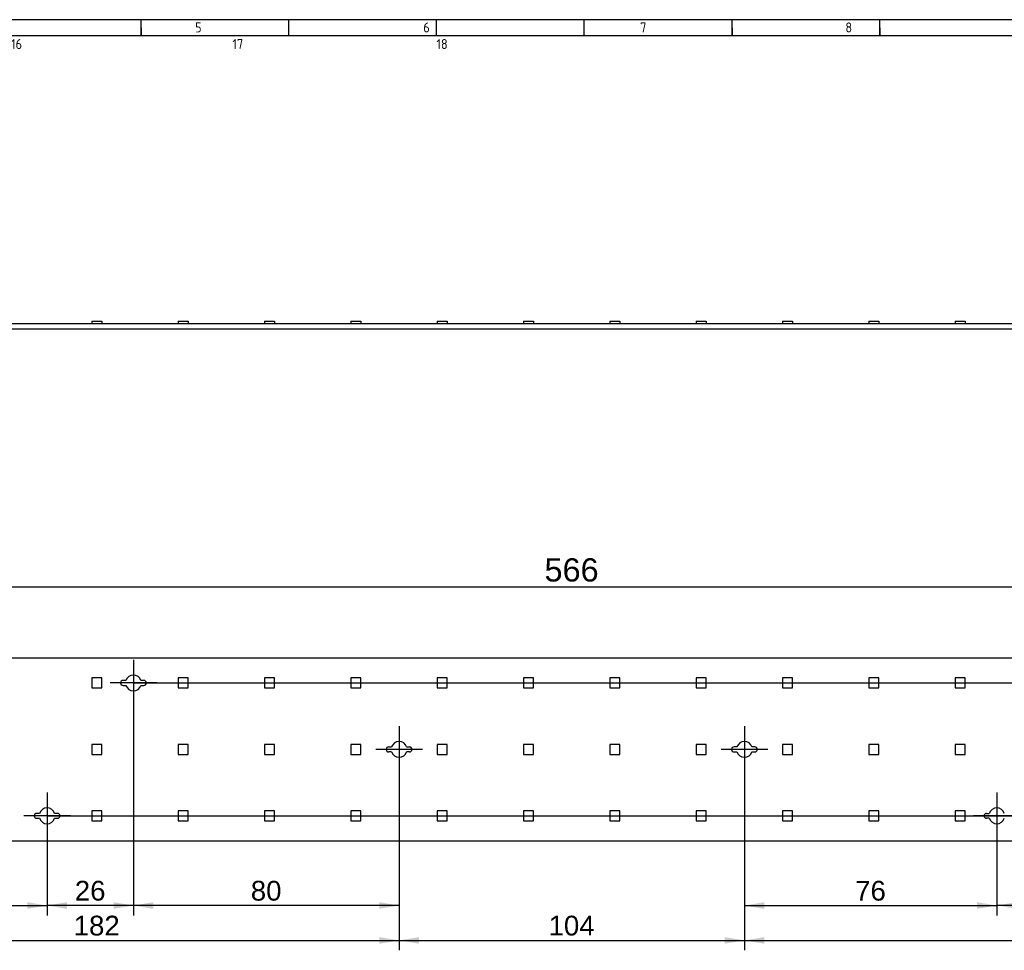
# Model space of a CAD drawing. Header units: millimetres. Extents: x 7 to 819, y 6 to 587.
# Tile 5 of 9: x 249 to 545, y 307 to 587. Entities that reach past the tile are written whole.
import ezdxf
from ezdxf.enums import TextEntityAlignment as Align
from ezdxf.lldxf.tags import DXFTag

# ---------------------------------------------------------------- set-up
doc = ezdxf.new("R2010")
doc.units = ezdxf.units.MM
doc.layers.add('Default', color=7, linetype='Continuous')
doc.layers.add('RECLED_566X55_66', color=7, linetype='Continuous')
doc.styles.add('SEACAD_Arial', font='arial.ttf')
tags = doc.linetypes.add('CENTER2', pattern=[28.575, 19.05, -3.175, 3.175, -3.175]).pattern_tags.tags
tags[10:11] = [DXFTag(74, 4), DXFTag(75, 0), DXFTag(340, '0'), DXFTag(46, 0.0), DXFTag(50, 0.0), DXFTag(44, 0.0), DXFTag(45, 0.0)]
tags[8:9] = [DXFTag(74, 4), DXFTag(75, 0), DXFTag(340, '0'), DXFTag(46, 0.0), DXFTag(50, 0.0), DXFTag(44, 0.0), DXFTag(45, 0.0)]
tags[6:7] = [DXFTag(74, 4), DXFTag(75, 0), DXFTag(340, '0'), DXFTag(46, 0.0), DXFTag(50, 0.0), DXFTag(44, 0.0), DXFTag(45, 0.0)]
tags[4:5] = [DXFTag(74, 4), DXFTag(75, 0), DXFTag(340, '0'), DXFTag(46, 0.0), DXFTag(50, 0.0), DXFTag(44, 0.0), DXFTag(45, 0.0)]
doc.dimstyles.new('ISO', dxfattribs={"dimtxt": 5.95, "dimasz": 5.95, "dimexe": 2.975, "dimexo": 0, "dimgap": 1.4875, "dimtad": 1, "dimlfac": 0.333333, "dimtxsty": 'SEACAD_Arial', "dimblk1": '_SE_FILLED', "dimblk2": '_SE_FILLED', "dimsah": 1, "dimcen": 2.975, "dimadec": 0, "dimazin": 0, "dimtfac": 0.5, "dimtdec": 3, "dimtmove": 0, "dimatfit": 3, "dimfxl": 1, "dimtolj": 1, "dimarcsym": 0})

# ---------------------------------------------------------------- blocks, each defined once
blk = doc.blocks.new('SEANNOT_GROUP5')
at = {"layer": 'Default', "color": 7, "linetype": 'CENTER2'}
for p, q in [((256.82, 354), (256.82, 340)), ((263.82, 347), (249.82, 347))]:
    blk.add_line(p, q, dxfattribs=at)
blk = doc.blocks.new('SEANNOT_GROUP6')
at = {"layer": 'Default', "color": 7, "linetype": 'CENTER2'}
for p, q in [((282.82, 394), (282.82, 380)), ((289.82, 387), (275.82, 387))]:
    blk.add_line(p, q, dxfattribs=at)
blk = doc.blocks.new('SEANNOT_GROUP7')
at = {"layer": 'Default', "color": 7, "linetype": 'CENTER2'}
for p, q in [((362.82, 374), (362.82, 360)), ((369.82, 367), (355.82, 367))]:
    blk.add_line(p, q, dxfattribs=at)
blk = doc.blocks.new('SEANNOT_GROUP8')
at = {"layer": 'Default', "color": 7, "linetype": 'CENTER2'}
for p, q in [((466.82, 374), (466.82, 360)), ((473.82, 367), (459.82, 367))]:
    blk.add_line(p, q, dxfattribs=at)
blk = doc.blocks.new('SEANNOT_GROUP10')
at = {"layer": 'Default', "color": 7, "linetype": 'CENTER2'}
for p, q in [((542.82, 354), (542.82, 340)), ((549.82, 347), (535.82, 347))]:
    blk.add_line(p, q, dxfattribs=at)
blk = doc.blocks.new('SE')
at = {"layer": 'RECLED_566X55_66', "color": 7, "linetype": 'Continuous'}
for p, q in [((697.82, 394.5), (131.82, 394.5)), ((273.32, 388.5), (270.32, 388.5)), ((270.32, 388.5), (270.32, 385.5)), ((273.32, 385.5), (273.32, 388.5)), ((299.32, 388.5), (296.32, 388.5)), ((296.32, 388.5), (296.32, 385.5)), ((299.32, 385.5), (299.32, 388.5)), ((325.32, 388.5), (322.32, 388.5)), ((322.32, 388.5), (322.32, 385.5)), ((325.32, 385.5), (325.32, 388.5)), ((351.32, 388.5), (348.32, 388.5)), ((348.32, 388.5), (348.32, 385.5)), ((351.32, 385.5), (351.32, 388.5)), ((377.32, 388.5), (374.32, 388.5)), ((374.32, 388.5), (374.32, 385.5)), ((377.32, 385.5), (377.32, 388.5)), ((403.32, 388.5), (400.32, 388.5)), ((400.32, 388.5), (400.32, 385.5)), ((403.32, 385.5), (403.32, 388.5)), ((429.32, 388.5), (426.32, 388.5)), ((426.32, 388.5), (426.32, 385.5)), ((429.32, 385.5), (429.32, 388.5)), ((455.32, 388.5), (452.32, 388.5)), ((452.32, 388.5), (452.32, 385.5)), ((455.32, 385.5), (455.32, 388.5)), ((481.32, 388.5), (478.32, 388.5)), ((478.32, 388.5), (478.32, 385.5)), ((481.32, 385.5), (481.32, 388.5)), ((507.32, 388.5), (504.32, 388.5)), ((504.32, 388.5), (504.32, 385.5)), ((507.32, 385.5), (507.32, 388.5)), ((533.32, 388.5), (530.32, 388.5)), ((530.32, 388.5), (530.32, 385.5)), ((533.32, 385.5), (533.32, 388.5)), ((270.32, 385.5), (273.32, 385.5)), ((280.56, 387.75), (279.69, 387.75)), ((279.69, 386.25), (280.56, 386.25)), ((285.94, 387.75), (285.07, 387.75)), ((285.07, 386.25), (285.94, 386.25)), ((296.32, 385.5), (299.32, 385.5)), ((322.32, 385.5), (325.32, 385.5)), ((348.32, 385.5), (351.32, 385.5)), ((374.32, 385.5), (377.32, 385.5)), ((400.32, 385.5), (403.32, 385.5)), ((426.32, 385.5), (429.32, 385.5)), ((452.32, 385.5), (455.32, 385.5)), ((478.32, 385.5), (481.32, 385.5)), ((504.32, 385.5), (507.32, 385.5)), ((530.32, 385.5), (533.32, 385.5)), ((273.32, 368.5), (270.32, 368.5)), ((270.32, 368.5), (270.32, 365.5)), ((273.32, 365.5), (273.32, 368.5)), ((299.32, 368.5), (296.32, 368.5)), ((296.32, 368.5), (296.32, 365.5)), ((299.32, 365.5), (299.32, 368.5)), ((325.32, 368.5), (322.32, 368.5)), ((322.32, 368.5), (322.32, 365.5)), ((325.32, 365.5), (325.32, 368.5)), ((351.32, 368.5), (348.32, 368.5)), ((348.32, 368.5), (348.32, 365.5)), ((351.32, 365.5), (351.32, 368.5)), ((359.69, 367.75), (360.56, 367.75)), ((365.07, 367.75), (365.94, 367.75)), ((377.32, 368.5), (374.32, 368.5)), ((374.32, 368.5), (374.32, 365.5)), ((377.32, 365.5), (377.32, 368.5)), ((403.32, 368.5), (400.32, 368.5)), ((400.32, 368.5), (400.32, 365.5)), ((403.32, 365.5), (403.32, 368.5)), ((429.32, 368.5), (426.32, 368.5)), ((426.32, 368.5), (426.32, 365.5)), ((429.32, 365.5), (429.32, 368.5)), ((455.32, 368.5), (452.32, 368.5)), ((452.32, 368.5), (452.32, 365.5)), ((455.32, 365.5), (455.32, 368.5)), ((464.56, 367.75), (463.69, 367.75)), ((469.94, 367.75), (469.07, 367.75)), ((481.32, 368.5), (478.32, 368.5)), ((478.32, 368.5), (478.32, 365.5)), ((481.32, 365.5), (481.32, 368.5)), ((507.32, 368.5), (504.32, 368.5)), ((504.32, 368.5), (504.32, 365.5)), ((507.32, 365.5), (507.32, 368.5)), ((533.32, 368.5), (530.32, 368.5)), ((530.32, 368.5), (530.32, 365.5)), ((533.32, 365.5), (533.32, 368.5)), ((270.32, 365.5), (273.32, 365.5)), ((296.32, 365.5), (299.32, 365.5)), ((322.32, 365.5), (325.32, 365.5)), ((348.32, 365.5), (351.32, 365.5)), ((360.56, 366.25), (359.69, 366.25)), ((365.94, 366.25), (365.07, 366.25)), ((374.32, 365.5), (377.32, 365.5)), ((400.32, 365.5), (403.32, 365.5)), ((426.32, 365.5), (429.32, 365.5)), ((452.32, 365.5), (455.32, 365.5)), ((463.69, 366.25), (464.56, 366.25)), ((469.07, 366.25), (469.94, 366.25)), ((478.32, 365.5), (481.32, 365.5)), ((504.32, 365.5), (507.32, 365.5)), ((530.32, 365.5), (533.32, 365.5)), ((254.56, 347.75), (253.69, 347.75)), ((259.94, 347.75), (259.07, 347.75)), ((273.32, 348.5), (270.32, 348.5)), ((270.32, 348.5), (270.32, 345.5)), ((273.32, 345.5), (273.32, 348.5)), ((299.32, 348.5), (296.32, 348.5)), ((296.32, 348.5), (296.32, 345.5)), ((299.32, 345.5), (299.32, 348.5)), ((325.32, 348.5), (322.32, 348.5)), ((322.32, 348.5), (322.32, 345.5)), ((325.32, 345.5), (325.32, 348.5)), ((351.32, 348.5), (348.32, 348.5)), ((348.32, 348.5), (348.32, 345.5)), ((351.32, 345.5), (351.32, 348.5)), ((377.32, 348.5), (374.32, 348.5)), ((374.32, 348.5), (374.32, 345.5)), ((377.32, 345.5), (377.32, 348.5)), ((403.32, 348.5), (400.32, 348.5)), ((400.32, 348.5), (400.32, 345.5)), ((403.32, 345.5), (403.32, 348.5)), ((429.32, 348.5), (426.32, 348.5)), ((426.32, 348.5), (426.32, 345.5)), ((429.32, 345.5), (429.32, 348.5)), ((455.32, 348.5), (452.32, 348.5)), ((452.32, 348.5), (452.32, 345.5)), ((455.32, 345.5), (455.32, 348.5)), ((481.32, 348.5), (478.32, 348.5)), ((478.32, 348.5), (478.32, 345.5)), ((481.32, 345.5), (481.32, 348.5)), ((507.32, 348.5), (504.32, 348.5)), ((504.32, 348.5), (504.32, 345.5)), ((507.32, 345.5), (507.32, 348.5)), ((533.32, 348.5), (530.32, 348.5)), ((530.32, 348.5), (530.32, 345.5)), ((533.32, 345.5), (533.32, 348.5)), ((539.69, 347.75), (540.56, 347.75)), ((253.69, 346.25), (254.56, 346.25)), ((259.07, 346.25), (259.94, 346.25)), ((270.32, 345.5), (273.32, 345.5)), ((296.32, 345.5), (299.32, 345.5)), ((322.32, 345.5), (325.32, 345.5)), ((348.32, 345.5), (351.32, 345.5)), ((374.32, 345.5), (377.32, 345.5)), ((400.32, 345.5), (403.32, 345.5)), ((426.32, 345.5), (429.32, 345.5)), ((452.32, 345.5), (455.32, 345.5)), ((478.32, 345.5), (481.32, 345.5)), ((504.32, 345.5), (507.32, 345.5)), ((530.32, 345.5), (533.32, 345.5)), ((540.56, 346.25), (539.69, 346.25)), ((131.82, 339.5), (697.82, 339.5))]:
    blk.add_line(p, q, dxfattribs=at)
for centre, radius, start, end in [((282.82, 387), 2.38, 18.4085, 161.5915), ((279.69, 387), 0.75, 90, 270), ((282.82, 387), 2.38, 198.4085, 341.5915), ((285.94, 387), 0.75, 270, 90), ((359.69, 367), 0.75, 90, 270), ((362.82, 367), 2.38, 18.4085, 161.5915), ((365.94, 367), 0.75, 270, 90), ((463.69, 367), 0.75, 90, 270), ((466.82, 367), 2.38, 18.4085, 161.5915), ((469.94, 367), 0.75, 270, 90), ((362.82, 367), 2.38, 198.4085, 341.5915), ((466.82, 367), 2.38, 198.4085, 341.5915), ((253.69, 347), 0.75, 90, 270), ((256.82, 347), 2.38, 18.4085, 161.5915), ((259.94, 347), 0.75, 270, 90), ((539.69, 347), 0.75, 90, 270), ((542.82, 347), 2.38, 18.4085, 161.5915), ((256.82, 347), 2.38, 198.4085, 341.5915), ((542.82, 347), 2.38, 198.4085, 341.5915)]:
    blk.add_arc(centre, radius, start, end, dxfattribs=at)
blk = doc.blocks.new('SE1')
at = {"layer": 'RECLED_566X55_66', "color": 7, "linetype": 'Continuous'}
for p, q in [((131.82, 495.24), (697.82, 495.24)), ((270.32, 495.9), (270.32, 495.24)), ((270.32, 495.9), (273.32, 495.9)), ((273.32, 495.9), (273.32, 495.24)), ((296.32, 495.9), (296.32, 495.24)), ((296.32, 495.9), (299.32, 495.9)), ((299.32, 495.9), (299.32, 495.24)), ((322.32, 495.9), (322.32, 495.24)), ((322.32, 495.9), (325.32, 495.9)), ((325.32, 495.9), (325.32, 495.24)), ((348.32, 495.9), (348.32, 495.24)), ((348.32, 495.9), (351.32, 495.9)), ((351.32, 495.9), (351.32, 495.24)), ((374.32, 495.9), (374.32, 495.24)), ((374.32, 495.9), (377.32, 495.9)), ((377.32, 495.9), (377.32, 495.24)), ((400.32, 495.9), (400.32, 495.24)), ((400.32, 495.9), (403.32, 495.9)), ((403.32, 495.9), (403.32, 495.24)), ((426.32, 495.9), (426.32, 495.24)), ((426.32, 495.9), (429.32, 495.9)), ((429.32, 495.9), (429.32, 495.24)), ((452.32, 495.9), (452.32, 495.24)), ((452.32, 495.9), (455.32, 495.9)), ((455.32, 495.9), (455.32, 495.24)), ((478.32, 495.9), (478.32, 495.24)), ((478.32, 495.9), (481.32, 495.9)), ((481.32, 495.9), (481.32, 495.24)), ((504.32, 495.9), (504.32, 495.24)), ((504.32, 495.9), (507.32, 495.9)), ((507.32, 495.9), (507.32, 495.24)), ((530.32, 495.9), (530.32, 495.24)), ((530.32, 495.9), (533.32, 495.9)), ((533.32, 495.9), (533.32, 495.24)), ((131.82, 493.64), (697.82, 493.64))]:
    blk.add_line(p, q, dxfattribs=at)
blk = doc.blocks.new('DMBLK7')
at = {"layer": 'Default', "linetype": 'Continuous'}
for points in [[(138.82, 416.96), (131.82, 415.79), (138.82, 414.62)], [(690.82, 416.96), (690.82, 414.62), (697.82, 415.79)]]:
    blk.add_hatch(color=7, dxfattribs=at).paths.add_polyline_path(points)
at = {"layer": 'Default', "color": 7, "linetype": 'Continuous'}
for p, q in [((131.82, 394.5), (131.82, 419.29)), ((697.82, 394.5), (697.82, 419.29)), ((697.82, 415.79), (131.82, 415.79))]:
    blk.add_line(p, q, dxfattribs=at)
at = {"layer": 'Default', "color": 7, "linetype": 'Continuous', "style": 'SEACAD_Arial'}
blk.add_text('566', height=7, dxfattribs=at).set_placement((406.6, 424.54), align=Align.TOP_LEFT)
blk = doc.blocks.new('_SE_FILLED')
at = {"color": 0}
blk.add_line((0, 0), (-1, 0), dxfattribs=at)
blk.add_solid([(0, 0), (-1, -0.1665), (-1, 0.1665), (0, 0)], dxfattribs=at)
blk = doc.blocks.new('DMBLK8')
at = {"layer": 'Default', "linetype": 'Continuous'}
for points in [[(186.77, 308.5), (186.77, 310.49), (180.82, 309.49)], [(356.87, 308.5), (362.82, 309.49), (356.87, 310.49)]]:
    blk.add_hatch(color=7, dxfattribs=at).paths.add_polyline_path(points)
at = {"layer": 'Default', "color": 7, "linetype": 'Continuous'}
for p, q in [((180.82, 367), (180.82, 306.52)), ((362.82, 367), (362.82, 306.52)), ((180.82, 309.49), (362.82, 309.49))]:
    blk.add_line(p, q, dxfattribs=at)
at = {"layer": 'Default', "color": 7, "linetype": 'Continuous', "style": 'SEACAD_Arial'}
blk.add_text('182', height=5.95, dxfattribs=at).set_placement((264.83, 316.93), align=Align.TOP_LEFT)
blk = doc.blocks.new('DMBLK9')
at = {"layer": 'Default', "linetype": 'Continuous'}
for points in [[(472.77, 308.5), (472.77, 310.49), (466.82, 309.49)], [(642.87, 308.5), (648.82, 309.49), (642.87, 310.49)]]:
    blk.add_hatch(color=7, dxfattribs=at).paths.add_polyline_path(points)
at = {"layer": 'Default', "color": 7, "linetype": 'Continuous'}
for p, q in [((466.82, 367), (466.82, 306.52)), ((648.82, 367), (648.82, 306.52)), ((466.82, 309.49), (648.82, 309.49))]:
    blk.add_line(p, q, dxfattribs=at)
at = {"layer": 'Default', "color": 7, "linetype": 'Continuous', "style": 'SEACAD_Arial'}
blk.add_text('182', height=5.95, dxfattribs=at).set_placement((550.83, 316.93), align=Align.TOP_LEFT)
blk = doc.blocks.new('DMBLK10')
at = {"layer": 'Default', "linetype": 'Continuous'}
for points in [[(368.77, 308.5), (368.77, 310.49), (362.82, 309.49)], [(460.87, 308.5), (466.82, 309.49), (460.87, 310.49)]]:
    blk.add_hatch(color=7, dxfattribs=at).paths.add_polyline_path(points)
at = {"layer": 'Default', "color": 7, "linetype": 'Continuous'}
for p, q in [((362.82, 367), (362.82, 306.52)), ((466.82, 367), (466.82, 306.52)), ((362.82, 309.49), (466.82, 309.49))]:
    blk.add_line(p, q, dxfattribs=at)
at = {"layer": 'Default', "color": 7, "linetype": 'Continuous', "style": 'SEACAD_Arial'}
blk.add_text('104', height=5.95, dxfattribs=at).set_placement((407.83, 316.93), align=Align.TOP_LEFT)
blk = doc.blocks.new('DMBLK11')
at = {"layer": 'Default', "linetype": 'Continuous'}
for points in [[(186.77, 319), (186.77, 320.99), (180.82, 319.99)], [(250.87, 319), (256.82, 319.99), (250.87, 320.99)]]:
    blk.add_hatch(color=7, dxfattribs=at).paths.add_polyline_path(points)
at = {"layer": 'Default', "color": 7, "linetype": 'Continuous'}
for p, q in [((180.82, 367), (180.82, 317.02)), ((256.82, 347), (256.82, 317.02)), ((180.82, 319.99), (256.82, 319.99))]:
    blk.add_line(p, q, dxfattribs=at)
at = {"layer": 'Default', "color": 7, "linetype": 'Continuous', "style": 'SEACAD_Arial'}
blk.add_text('76', height=5.95, dxfattribs=at).set_placement((214.16, 327.43), align=Align.TOP_LEFT)
blk = doc.blocks.new('DMBLK12')
at = {"layer": 'Default', "linetype": 'Continuous'}
for points in [[(262.77, 319), (262.77, 320.99), (256.82, 319.99)], [(276.87, 319), (282.82, 319.99), (276.87, 320.99)]]:
    blk.add_hatch(color=7, dxfattribs=at).paths.add_polyline_path(points)
at = {"layer": 'Default', "color": 7, "linetype": 'Continuous'}
for p, q in [((282.82, 387), (282.82, 317.02)), ((256.82, 347), (256.82, 317.02)), ((282.82, 319.99), (256.82, 319.99))]:
    blk.add_line(p, q, dxfattribs=at)
at = {"layer": 'Default', "color": 7, "linetype": 'Continuous', "style": 'SEACAD_Arial'}
blk.add_text('26', height=5.95, dxfattribs=at).set_placement((265.16, 327.43), align=Align.TOP_LEFT)
blk = doc.blocks.new('DMBLK13')
at = {"layer": 'Default', "linetype": 'Continuous'}
for points in [[(288.77, 319), (288.77, 320.99), (282.82, 319.99)], [(356.87, 319), (362.82, 319.99), (356.87, 320.99)]]:
    blk.add_hatch(color=7, dxfattribs=at).paths.add_polyline_path(points)
at = {"layer": 'Default', "color": 7, "linetype": 'Continuous'}
for p, q in [((282.82, 387), (282.82, 317.02)), ((362.82, 367), (362.82, 317.02)), ((362.82, 319.99), (282.82, 319.99))]:
    blk.add_line(p, q, dxfattribs=at)
at = {"layer": 'Default', "color": 7, "linetype": 'Continuous', "style": 'SEACAD_Arial'}
blk.add_text('80', height=5.95, dxfattribs=at).set_placement((318.16, 327.43), align=Align.TOP_LEFT)
blk = doc.blocks.new('DMBLK14')
at = {"layer": 'Default', "linetype": 'Continuous'}
for points in [[(472.77, 319), (472.77, 320.99), (466.82, 319.99)], [(536.87, 319), (542.82, 319.99), (536.87, 320.99)]]:
    blk.add_hatch(color=7, dxfattribs=at).paths.add_polyline_path(points)
at = {"layer": 'Default', "color": 7, "linetype": 'Continuous'}
for p, q in [((466.82, 367), (466.82, 317.02)), ((542.82, 347), (542.82, 317.02)), ((466.82, 319.99), (542.82, 319.99))]:
    blk.add_line(p, q, dxfattribs=at)
at = {"layer": 'Default', "color": 7, "linetype": 'Continuous', "style": 'SEACAD_Arial'}
blk.add_text('76', height=5.95, dxfattribs=at).set_placement((500.16, 327.43), align=Align.TOP_LEFT)
blk = doc.blocks.new('DMBLK15')
at = {"layer": 'Default', "linetype": 'Continuous'}
for points in [[(548.77, 319), (548.77, 320.99), (542.82, 319.99)], [(562.87, 319), (568.82, 319.99), (562.87, 320.99)]]:
    blk.add_hatch(color=7, dxfattribs=at).paths.add_polyline_path(points)
at = {"layer": 'Default', "color": 7, "linetype": 'Continuous'}
for p, q in [((568.82, 387), (568.82, 317.02)), ((542.82, 347), (542.82, 317.02)), ((568.82, 319.99), (542.82, 319.99))]:
    blk.add_line(p, q, dxfattribs=at)
at = {"layer": 'Default', "color": 7, "linetype": 'Continuous', "style": 'SEACAD_Arial'}
blk.add_text('26', height=5.95, dxfattribs=at).set_placement((551.16, 327.43), align=Align.TOP_LEFT)
blk = doc.blocks.new('DMBLK24')
at = {"layer": 'Default', "linetype": 'Continuous'}
for points in [[(712.57, 381.05), (711.58, 387), (710.59, 381.05)], [(712.57, 352.95), (710.59, 352.95), (711.58, 347)]]:
    blk.add_hatch(color=7, dxfattribs=at).paths.add_polyline_path(points)
at = {"layer": 'Default', "color": 7, "linetype": 'Continuous'}
for p, q in [((282.82, 387), (714.56, 387)), ((711.58, 387), (711.58, 347)), ((256.82, 347), (714.56, 347))]:
    blk.add_line(p, q, dxfattribs=at)
at = {"layer": 'Default', "color": 7, "linetype": 'Continuous', "style": 'SEACAD_Arial'}
blk.add_text('40', height=5.95, rotation=90, dxfattribs=at).set_placement((704.14, 362.34), align=Align.TOP_LEFT)

msp = doc.modelspace()

# ---------------------------------------------------------------- linework, layer by layer
at = {"layer": 'Default', "color": 7, "linetype": 'Continuous'}
for p, q in [((819.1, 586.67), (6.708, 586.67)), ((285.1, 581.809), (285.1, 586.67)), ((285.1, 584.24), (285.1, 581.809)), ((329.6, 581.809), (329.6, 586.67)), ((374.1, 581.809), (374.1, 586.67)), ((418.6, 581.809), (418.6, 586.67)), ((463.1, 581.809), (463.1, 586.67)), ((463.1, 584.24), (463.1, 581.809)), ((507.6, 581.809), (507.6, 586.67)), ((507.6, 581.809), (507.6, 586.67)), ((507.6, 584.24), (507.6, 581.809)), ((819.1, 581.809), (10.978, 581.809))]:
    msp.add_line(p, q, dxfattribs=at)

# ---------------------------------------------------------------- block references
at = {"layer": 'Default'}
for name in ['SE1', 'SE', 'SEANNOT_GROUP6', 'SEANNOT_GROUP7', 'SEANNOT_GROUP8', 'SEANNOT_GROUP5', 'SEANNOT_GROUP10']:
    msp.add_blockref(name, (0, 0), dxfattribs=at)

# ---------------------------------------------------------------- texts
at = {"layer": 'Default', "insert": (32.361, 585.835), "char_height": 3, "width": 763.84092, "attachment_point": 1}
msp.add_mtext('{\\fSolid Edge ISO|b1||i0||c0|p34;\\C7;\\H3.;\\W0.94;1                                          2                                      3                                      4                                   5                                       6                                     7                                   8                                     9                                      10                                 11                                      12                                    13                                  14                                     15                                   16                                     17                                  18}', dxfattribs=at)

# ---------------------------------------------------------------- dimensions: what is measured, and where the dimension line sits
at = {"layer": 'Default', "color": 7, "linetype": 'Continuous'}
for base, p1, p2, override, picture, middle in [((131.818, 415.79), (697.818, 394.5), (131.818, 394.5), {"dimtxt": 7, "dimasz": 7, "dimexe": 3.5, "dimgap": 1.75, "dimlfac": 1, "dimcen": 3.5, "dimtolj": 0}, 'DMBLK7', (414.818, 415.79)), ((256.818, 319.994), (282.818, 387), (256.818, 347), {"dimlfac": 1, "dimtolj": 0}, 'DMBLK12', (269.818, 319.994)), ((282.818, 319.994), (362.818, 367), (282.818, 387), {"dimlfac": 1, "dimtolj": 0}, 'DMBLK13', (322.818, 319.994)), ((542.818, 319.994), (568.818, 387), (542.818, 347), {"dimlfac": 1, "dimtolj": 0}, 'DMBLK15', (555.818, 319.994)), ((256.818, 319.994), (180.818, 367), (256.818, 347), {"dimlfac": 1, "dimtolj": 0}, 'DMBLK11', (218.818, 319.994)), ((542.818, 319.994), (466.818, 367), (542.818, 347), {"dimlfac": 1, "dimtolj": 0}, 'DMBLK14', (504.818, 319.994))]:
    dim = msp.add_linear_dim(base=base, p1=p1, p2=p2, text='\\A1;<>', dimstyle='ISO', override=override, dxfattribs=at)
    dim.commit()
    dim.dimension.update_dxf_attribs({"geometry": picture, "text_midpoint": middle, "dimtype": 160})
for base, p1, p2, angle, picture, middle, dimtype in [((711.581, 347), (282.818, 387), (256.818, 347), 90, 'DMBLK24', (711.581, 367), 160), ((180.818, 309.494), (180.818, 367), (362.818, 367), 0, 'DMBLK8', (271.818, 309.494), 161), ((362.818, 309.494), (362.818, 367), (466.818, 367), 0, 'DMBLK10', (414.818, 309.494), 161), ((466.818, 309.494), (466.818, 367), (648.818, 367), 0, 'DMBLK9', (557.818, 309.494), 161)]:
    dim = msp.add_linear_dim(base=base, p1=p1, p2=p2, angle=angle, text='\\A1;<>', dimstyle='ISO', override={"dimlfac": 1, "dimtolj": 0}, dxfattribs=at)
    dim.commit()
    dim.dimension.update_dxf_attribs({"geometry": picture, "text_midpoint": middle, "dimtype": dimtype})

doc.saveas('drawing.dxf')
